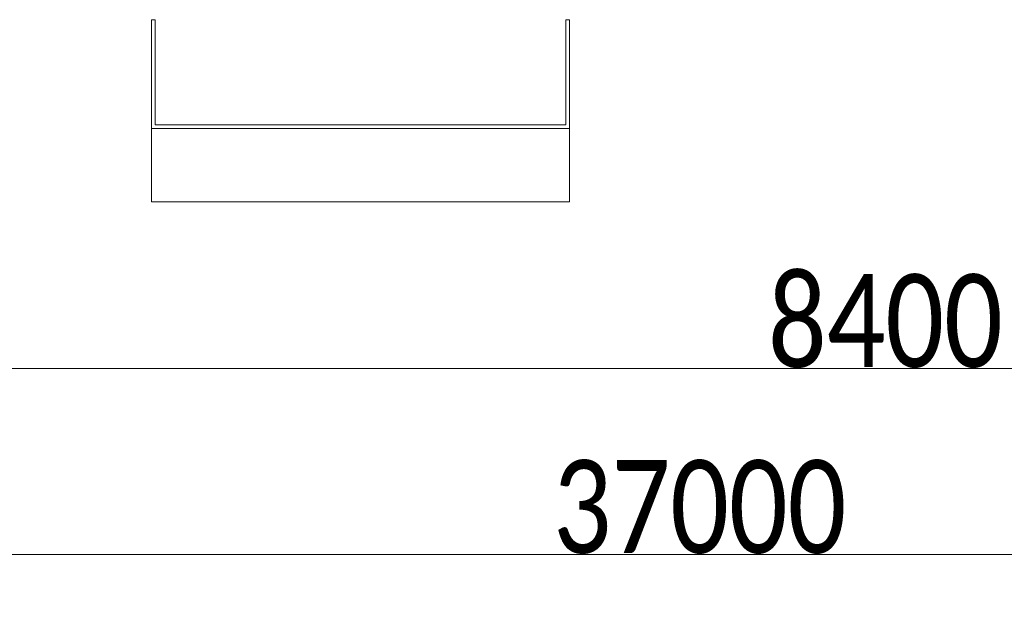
# Model space of a CAD drawing. Header units: millimetres. Extents: x -547442 to 178656, y -69521 to 11064.
# Tile 95 of 256: x -175633 to -172983, y -42115 to -40527. Entities that reach past the tile are written whole.
import ezdxf

# ---------------------------------------------------------------- set-up
doc = ezdxf.new("R2010")
doc.units = ezdxf.units.MM
doc.layers.get('Defpoints').update_dxf_attribs({"color": 31})
doc.layers.add('A-ANNO-DIMS', color=8, linetype='Continuous', lineweight=5)
doc.layers.add('A-COLS', color=7, linetype='Continuous', lineweight=5)
doc.styles.add('Calibri Light', font='calibril.ttf', dxfattribs={"width": 0.8, "height": 250})
doc.dimstyles.new('2_5', dxfattribs={"dimscale": 304.8, "dimtxt": 294.337106, "dimasz": 0.492126, "dimexe": 0.492126, "dimexo": 0.492126, "dimgap": 0, "dimtad": 1, "dimdec": 0, "dimrnd": 5, "dimdsep": 46, "dimtxsty": 'Calibri Light', "dimblk1": 'OBLIQUE', "dimblk2": 'OBLIQUE', "dimsah": 1, "dimcen": 0.09, "dimdle": 0.492126, "dimazin": 0, "dimtfac": 1, "dimtdec": 4, "dimtix": 1, "dimtmove": 0, "dimatfit": 3, "dimfxl": 1, "dimtvp": 1, "dimtolj": 1, "dimtzin": 0, "dimlwd": 5, "dimlwe": 5, "dimarcsym": 2})

# ---------------------------------------------------------------- blocks, each defined once
blk = doc.blocks.new('RST_AR_KMN_R22_B3_FCD_rvt-1-50_AS_M_L04')
at = {"layer": 'A-COLS', "lineweight": 18}
for p, q in [((16975, -750), (16975, -1042.7)), ((16985, -750), (16975, -750)), ((16985, -1032.6), (16985, -750)), ((18100, -750), (18090, -750)), ((18090, -750), (18090, -1032.6)), ((18100, -1042.7), (18100, -750)), ((18090, -1032.6), (16985, -1032.6)), ((16975, -1042.7), (18100, -1042.7))]:
    blk.add_line(p, q, dxfattribs=at)
at = {"layer": 'A-COLS'}
for p, q in [((16975, -1239.7), (16975, -1042.7)), ((18100, -1042.7), (18100, -1239.7)), ((16975, -1239.7), (18100, -1239.7))]:
    blk.add_line(p, q, dxfattribs=at)
blk = doc.blocks.new('_Oblique')
at = {"color": 0, "linetype": 'ByBlock', "lineweight": -2}
blk.add_line((-0.5, -0.5), (0.5, 0.5), dxfattribs=at)
blk = doc.blocks.new('*D12010')
at = {"layer": 'A-ANNO-DIMS', "color": 0, "lineweight": 5, "transparency": 16777216}
for p, q in [((-177652.9, -41464.9), (-168952.9, -41464.9)), ((-177502.9, -41533.1), (-177502.9, -41614.9)), ((-169102.9, -41533.1), (-169102.9, -41614.9))]:
    blk.add_line(p, q, dxfattribs=at)
at = {"layer": 'Defpoints', "color": 0, "transparency": 16777216}
for p in [(-177502.9, -41383.1), (-169102.9, -41383.1), (-169102.9, -41464.9)]:
    blk.add_point(p, dxfattribs=at)
at = {"layer": 'A-ANNO-DIMS', "color": 0, "lineweight": 5, "transparency": 16777216, "xscale": 150, "yscale": 150, "zscale": 150, "rotation": 180}
blk.add_blockref('_Oblique', (-177502.9, -41464.9), dxfattribs=at)
at = {"layer": 'A-ANNO-DIMS', "color": 0, "lineweight": 5, "transparency": 16777216, "xscale": 150, "yscale": 150, "zscale": 150}
blk.add_blockref('_Oblique', (-169102.9, -41464.9), dxfattribs=at)
at = {"layer": 'A-ANNO-DIMS', "color": 0, "transparency": 16777216, "insert": (-173302.9, -41337.2), "char_height": 250, "width": 799.053, "attachment_point": 5, "style": 'Calibri Light'}
blk.add_mtext('\\A1;8400', dxfattribs=at)
blk = doc.blocks.new('*D12013')
at = {"layer": 'A-ANNO-DIMS', "color": 0, "lineweight": 5, "transparency": 16777216}
for p, q in [((-192302.9, -41533.1), (-192302.9, -42114.9)), ((-155302.9, -41533.1), (-155302.9, -42114.9)), ((-192452.9, -41964.9), (-155152.9, -41964.9))]:
    blk.add_line(p, q, dxfattribs=at)
at = {"layer": 'Defpoints', "color": 0, "transparency": 16777216}
for p in [(-192302.9, -41383.1), (-155302.9, -41383.1), (-155302.9, -41964.9)]:
    blk.add_point(p, dxfattribs=at)
at = {"layer": 'A-ANNO-DIMS', "color": 0, "lineweight": 5, "transparency": 16777216, "xscale": 150, "yscale": 150, "zscale": 150, "rotation": 180}
blk.add_blockref('_Oblique', (-192302.9, -41964.9), dxfattribs=at)
at = {"layer": 'A-ANNO-DIMS', "color": 0, "lineweight": 5, "transparency": 16777216, "xscale": 150, "yscale": 150, "zscale": 150}
blk.add_blockref('_Oblique', (-155302.9, -41964.9), dxfattribs=at)
at = {"layer": 'A-ANNO-DIMS', "color": 0, "transparency": 16777216, "insert": (-173802.9, -41837.2), "char_height": 250, "width": 978.55, "attachment_point": 5, "style": 'Calibri Light'}
blk.add_mtext('\\A1;37000', dxfattribs=at)

msp = doc.modelspace()

# ---------------------------------------------------------------- block references
at = {"lineweight": 5}
msp.add_blockref('RST_AR_KMN_R22_B3_FCD_rvt-1-50_AS_M_L04', (-192252.9, -39776.5), dxfattribs=at)

# ---------------------------------------------------------------- dimensions: what is measured, and where the dimension line sits
at = {"layer": 'A-ANNO-DIMS'}
for base, p1, p2, override, picture, middle in [((-169102.9, -41464.9), (-177502.9, -41383.1), (-169102.9, -41383.1), {"dimpost": '<>', "dimfxl": 8400}, '*D12010', (-173302.9, -41337.2)), ((-155302.9, -41964.9), (-192302.9, -41383.1), (-155302.9, -41383.1), {"dimpost": '<>', "dimfxl": 37000}, '*D12013', (-173802.9, -41837.2))]:
    dim = msp.add_linear_dim(base=base, p1=p1, p2=p2, dimstyle='2_5', override=override, dxfattribs=at)
    dim.commit()
    dim.dimension.update_dxf_attribs({"geometry": picture, "text_midpoint": middle})

doc.saveas('drawing.dxf')
